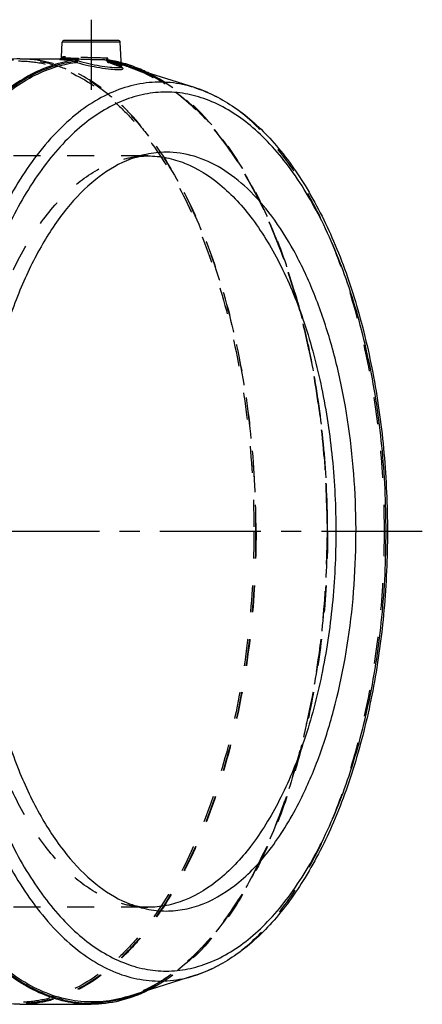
# Model space of a CAD drawing. Header units: millimetres. Extents: x 300 to 703, y 383 to 622.
# Tile 10 of 10: x 606 to 703, y 383 to 622. Entities that reach past the tile are written whole.
import ezdxf

# ---------------------------------------------------------------- set-up
doc = ezdxf.new("R2010")
doc.units = ezdxf.units.MM
doc.header["$LTSCALE"] = 65.185185
doc.linetypes.add('CENTER', pattern=[0.6, 0.375, -0.075, 0.075, -0.075])
doc.linetypes.add('HIDDEN', pattern=[0.2, 0.1, -0.1])
doc.layers.add('KOERPER', color=7, linetype='CONTINUOUS')
doc.layers.add('KONST.EL_MIT_GEO', color=7, linetype='CONTINUOUS')

msp = doc.modelspace()

# ---------------------------------------------------------------- linework, layer by layer
at = {"layer": 'KOERPER', "color": 2, "linetype": 'CENTER'}
for p, q in [((622.99, 621.75), (622.99, 604.78)), ((703.18, 497.75), (300.29, 497.75))]:
    msp.add_line(p, q, dxfattribs=at)
at = {"layer": 'KOERPER', "color": 7, "linetype": 'Continuous'}
for p, q in [((615.77, 612.66), (615.96, 616.28)), ((630.32, 610.36), (630.01, 616.28)), ((605.66, 612.25), (615.51, 612.25)), ((605.66, 383.25), (622.99, 383.25))]:
    msp.add_line(p, q, dxfattribs=at)
at = {"layer": 'KOERPER', "color": 8, "linetype": 'HIDDEN'}
msp.add_line((615.51, 612.25), (616.31, 612.25), dxfattribs=at)
at = {"layer": 'KOERPER', "color": 7, "linetype": 'Continuous'}
for points, knots in [([(605.66, 612.25), (603.79, 612.25), (599.96, 611.87), (592.26, 609.55), (584.99, 604.94), (578.45, 598.7), (571.81, 590.67), (564.46, 578.28), (557.49, 560.94), (552.31, 541.24), (549.13, 519.91), (548.41, 505.21), (548.41, 497.75)], [0, 0, 0, 0, 0.040705, 0.082554, 0.173238, 0.223708, 0.278017, 0.39839, 0.533785, 0.681707, 0.838541, 1, 1, 1, 1]), ([(605.66, 383.25), (603.79, 383.25), (599.96, 383.63), (592.26, 385.95), (584.99, 390.56), (578.45, 396.8), (571.81, 404.83), (564.46, 417.22), (557.49, 434.56), (552.31, 454.26), (549.13, 475.59), (548.41, 490.29), (548.41, 497.75)], [0, 0, 0, 0, 0.040705, 0.082554, 0.173238, 0.223708, 0.278017, 0.39839, 0.533785, 0.681707, 0.838541, 1, 1, 1, 1]), ([(622.99, 383.25), (621.11, 383.25), (617.28, 383.63), (609.58, 385.95), (602.31, 390.56), (595.77, 396.8), (589.13, 404.83), (581.78, 417.22), (574.81, 434.56), (569.63, 454.26), (566.45, 475.59), (565.74, 490.29), (565.74, 497.75)], [0, 0, 0, 0, 0.040705, 0.082554, 0.173238, 0.223708, 0.278017, 0.39839, 0.533785, 0.681707, 0.838541, 1, 1, 1, 1]), ([(636.95, 386.71), (636.56, 386.51), (634.99, 385.76), (633.36, 385.12), (632.13, 384.72)], [0, 0, 0, 0, 0.254475, 1, 1, 1, 1]), ([(632.13, 384.72), (631.38, 384.48), (628.4, 383.63), (625.29, 383.25), (622.99, 383.25)], [0, 0, 0, 0, 0.254464, 1, 1, 1, 1])]:
    msp.add_open_spline(points, degree=3, knots=knots, dxfattribs=at)
at = {"layer": 'KOERPER', "color": 8, "linetype": 'HIDDEN'}
for points, knots in [([(662.91, 497.75), (662.91, 505.21), (662.2, 519.91), (659.02, 541.24), (653.84, 560.94), (646.87, 578.28), (639.52, 590.67), (632.88, 598.7), (626.34, 604.94), (619.07, 609.55), (611.37, 611.87), (607.54, 612.25), (605.66, 612.25)], [0, 0, 0, 0, 0.161459, 0.318293, 0.466215, 0.60161, 0.721983, 0.776292, 0.826762, 0.917446, 0.959295, 1, 1, 1, 1]), ([(662.91, 497.75), (662.91, 490.29), (662.2, 475.59), (659.02, 454.26), (653.84, 434.56), (646.87, 417.22), (639.52, 404.83), (632.88, 396.8), (626.34, 390.56), (619.07, 385.95), (611.37, 383.63), (607.54, 383.25), (605.66, 383.25)], [0, 0, 0, 0, 0.161459, 0.318293, 0.466215, 0.60161, 0.721983, 0.776292, 0.826762, 0.917446, 0.959295, 1, 1, 1, 1]), ([(680.24, 497.75), (680.24, 491.46), (679.72, 478.99), (677.43, 460.73), (673.69, 443.47), (668.59, 427.67), (662.24, 413.71), (653, 399.04), (643.79, 390.15), (636.95, 386.71)], [0, 0, 0, 0, 0.152419, 0.301721, 0.444964, 0.579501, 0.7032, 0.814672, 1, 1, 1, 1])]:
    msp.add_open_spline(points, degree=3, knots=knots, dxfattribs=at)
at = {"layer": 'KONST.EL_MIT_GEO', "color": 7, "linetype": 'Continuous'}
for p, q in [((630.01, 616.28), (615.96, 616.28)), ((629.51, 616.75), (616.47, 616.75)), ((619.12, 611.99), (619.12, 611.87)), ((619.79, 612.47), (619.77, 611.85)), ((630.3, 610.8), (630.42, 610.77)), ((630.42, 610.77), (630.48, 610.75)), ((630.32, 610.35), (630.32, 610.36)), ((647.99, 605.31), (631.99, 610.32)), ((647.99, 390.19), (631.99, 385.18))]:
    msp.add_line(p, q, dxfattribs=at)
at = {"layer": 'KONST.EL_MIT_GEO', "color": 8, "linetype": 'HIDDEN'}
for p, q in [((615.73, 612.24), (615.81, 612.24)), ((615.81, 612.24), (615.9, 612.25)), ((615.9, 612.25), (615.99, 612.25)), ((615.99, 612.25), (616.1, 612.25)), ((616.1, 612.25), (616.22, 612.25)), ((616.22, 612.25), (616.31, 612.25)), ((626.78, 612.05), (626.79, 611.86)), ((626.83, 611.99), (626.79, 611.99)), ((626.8, 611.79), (626.79, 611.86)), ((626.8, 611.77), (626.8, 611.76)), ((626.88, 611.99), (626.85, 611.99)), ((626.86, 611.87), (626.85, 611.99)), ((626.98, 611.97), (626.88, 611.99)), ((627.01, 611.84), (626.99, 612.47)), ((627.13, 611.4), (627.16, 611.39)), ((627.16, 611.39), (627.14, 611.39)), ((627.14, 611.39), (627.57, 611.26)), ((627.25, 611.93), (627.21, 611.94)), ((647.99, 605.31), (647.99, 605.31)), ((636.74, 588.75), (547.77, 588.75)), ((636.74, 406.75), (547.77, 406.75)), ((647.99, 390.19), (647.99, 390.19))]:
    msp.add_line(p, q, dxfattribs=at)
at = {"layer": 'KONST.EL_MIT_GEO', "color": 7, "linetype": 'Continuous'}
for points in [[(615.77, 612.66), (615.76, 612.6), (615.74, 612.52), (615.72, 612.46), (615.68, 612.4), (615.63, 612.34), (615.59, 612.3), (615.55, 612.27), (615.51, 612.25), (615.48, 612.24), (615.46, 612.23), (615.44, 612.22), (615.43, 612.22), (615.43, 612.22), (615.43, 612.22)], [(630.33, 610.19), (630.37, 610.17), (630.39, 610.15), (630.4, 610.14), (630.4, 610.14), (630.39, 610.16), (630.37, 610.19), (630.34, 610.24), (630.32, 610.31), (630.32, 610.35)]]:
    msp.add_lwpolyline(points, dxfattribs=at)
at = {"layer": 'KONST.EL_MIT_GEO', "color": 8, "linetype": 'HIDDEN'}
for points in [[(615.43, 612.22), (615.43, 612.22), (615.43, 612.22), (615.44, 612.22), (615.46, 612.22), (615.47, 612.23), (615.48, 612.23), (615.5, 612.23), (615.52, 612.23), (615.55, 612.23), (615.57, 612.23), (615.6, 612.24), (615.63, 612.24), (615.66, 612.24), (615.69, 612.24), (615.73, 612.24)], [(626.8, 611.79), (626.8, 611.77), (626.81, 611.73), (626.82, 611.7), (626.83, 611.67), (626.84, 611.64), (626.85, 611.62), (626.87, 611.59), (626.88, 611.57), (626.9, 611.55), (626.92, 611.53), (626.93, 611.51), (626.95, 611.49), (626.97, 611.48), (626.99, 611.46), (627.01, 611.45), (627.02, 611.44), (627.04, 611.43), (627.05, 611.43), (627.07, 611.42), (627.09, 611.41), (627.1, 611.41), (627.12, 611.4), (627.13, 611.4)], [(627.57, 611.26), (627.98, 611.12), (628.18, 611.06), (628.37, 610.99), (628.55, 610.93), (628.73, 610.87), (628.89, 610.81), (629.05, 610.75), (629.2, 610.69), (629.35, 610.64), (629.48, 610.59), (629.61, 610.54), (629.73, 610.49), (629.84, 610.44), (629.94, 610.4), (630.03, 610.35), (630.11, 610.31), (630.18, 610.28), (630.24, 610.24), (630.29, 610.21), (630.33, 610.19)]]:
    msp.add_lwpolyline(points, dxfattribs=at)
at = {"layer": 'KONST.EL_MIT_GEO', "color": 7, "linetype": 'Continuous'}
for centre, radius, start, end in [((616.46, 616.25), 0.5, 89.9945, 176.9997), ((629.51, 616.25), 0.5, 3.0003, 90.0055), ((619.29, 610.69), 1.31, 96.6414, 97.6741), ((622.6, 581.43), 30.86, 75.0768, 75.6032), ((622.61, 581.24), 30.77, 75.1694, 75.5449), ((622.49, 580.82), 31.21, 72.909, 75.1648), ((622.69, 580.61), 31.13, 72.6256, 75.5061), ((622.49, 581.02), 31.28, 73.0537, 75.0732), ((622.33, 580.51), 31.82, 72.0413, 73.0563), ((622.34, 580.31), 31.74, 72.1606, 72.9129), ((621.97, 579.22), 32.9, 66.327, 72.1426), ((622.99, 412.38), 28.86, 258.0608, 269.9861), ((621.81, 416.72), 33.36, 287.8934, 293.678)]:
    msp.add_arc(centre, radius, start, end, dxfattribs=at)
at = {"layer": 'KONST.EL_MIT_GEO', "color": 8, "linetype": 'HIDDEN'}
for centre, radius, start, end in [((616.3, 589.16), 23.09, 89.9781, 90.6522), ((626.84, 703.7), 91.71, 269.6746, 269.97), ((626.97, 612.89), 0.909, 261.0501, 262.338), ((622.85, 582.3), 29.69, 75.4993, 82.1018), ((627.27, 611.7), 0.34, 178.2195, 191.339), ((622.93, 583.02), 29.23, 81.5891, 82.0419), ((623.05, 582.11), 29.59, 75.8138, 82.1002), ((622.78, 582.17), 30.1, 75.5905, 81.4601), ((626.31, 602.13), 9.03, 65.8178, 67.2222)]:
    msp.add_arc(centre, radius, start, end, dxfattribs=at)
for points, knots in [([(548.51, 497.75), (548.51, 505.19), (549.23, 519.87), (552.41, 541.16), (557.57, 560.83), (564.53, 578.14), (571.87, 590.51), (578.5, 598.52), (585.02, 604.75), (592.29, 609.36), (599.97, 611.67), (605.66, 612.24), (611.36, 611.67), (619.04, 609.36), (626.31, 604.75), (632.83, 598.52), (639.46, 590.51), (646.79, 578.14), (653.76, 560.83), (658.92, 541.16), (662.1, 519.87), (662.81, 505.19), (662.81, 497.75)], [0, 0, 0, 0, 0.08073, 0.159147, 0.233108, 0.300805, 0.360992, 0.388146, 0.413381, 0.458723, 0.479647, 0.5, 0.520353, 0.541277, 0.586619, 0.611854, 0.639008, 0.699195, 0.766892, 0.840853, 0.91927, 1, 1, 1, 1]), ([(605.4, 611.75), (607.28, 611.75), (611.08, 611.37), (618.75, 609.07), (625.99, 604.47), (632.5, 598.26), (639.11, 590.26), (646.43, 577.93), (653.37, 560.67), (658.52, 541.05), (661.69, 519.82), (662.4, 505.17), (662.4, 497.75)], [0, 0, 0, 0, 0.040705, 0.082554, 0.173238, 0.223708, 0.278016, 0.39839, 0.533784, 0.681706, 0.838541, 1, 1, 1, 1]), ([(616.04, 612.25), (615.97, 612.25), (615.77, 612.24), (615.58, 612.24), (615.44, 612.22)], [0, 0, 0, 0, 0.316752, 1, 1, 1, 1]), ([(616.74, 612.72), (616.6, 612.72), (616.36, 612.72), (616.06, 612.71), (615.87, 612.69), (615.8, 612.68), (615.77, 612.67), (615.77, 612.66)], [0, 0, 0, 0, 0.42675, 0.738014, 0.92839, 0.978065, 1, 1, 1, 1]), ([(618.65, 612.2), (618.42, 612.21), (617.64, 612.23), (616.86, 612.25), (616.31, 612.25)], [0, 0, 0, 0, 0.293987, 1, 1, 1, 1]), ([(626.99, 612.47), (625.11, 612.45), (622.34, 612.55), (618.93, 612.68), (617.39, 612.72), (616.74, 612.72)], [0, 0, 0, 0, 0.550693, 0.809901, 1, 1, 1, 1]), ([(626.32, 611.99), (625.73, 612), (623.33, 612.03), (620.93, 612.12), (619.12, 612.19)], [0, 0, 0, 0, 0.245928, 1, 1, 1, 1]), ([(626.78, 612.05), (626.78, 612.12), (626.86, 612.27), (626.94, 612.39), (626.99, 612.47)], [0, 0, 0, 0, 0.417692, 1, 1, 1, 1]), ([(626.86, 611.87), (626.84, 611.87), (626.82, 611.86), (626.79, 611.86), (626.79, 611.86)], [0, 0, 0, 0, 0.734993, 1, 1, 1, 1]), ([(626.79, 611.86), (626.79, 611.85), (626.82, 611.85), (626.85, 611.85), (626.93, 611.85), (626.98, 611.85), (627.01, 611.85)], [0, 0, 0, 0, 0.071304, 0.269516, 0.585876, 1, 1, 1, 1]), ([(626.86, 611.87), (626.84, 611.86), (626.8, 611.84), (626.8, 611.79), (626.8, 611.77)], [0, 0, 0, 0, 0.47779, 1, 1, 1, 1]), ([(626.8, 611.77), (626.82, 611.68), (626.91, 611.54), (627.04, 611.43), (627.12, 611.4)], [0, 0, 0, 0, 0.499515, 1, 1, 1, 1]), ([(626.86, 611.87), (626.86, 611.85), (626.86, 611.79), (626.89, 611.71), (626.93, 611.71)], [0, 0, 0, 0, 0.316868, 1, 1, 1, 1]), ([(627.14, 611.39), (627.11, 611.4), (627.03, 611.46), (626.99, 611.63), (626.99, 611.77), (627.01, 611.85)], [0, 0, 0, 0, 0.184739, 0.538841, 1, 1, 1, 1]), ([(630.32, 610.36), (630.32, 610.4), (630.24, 610.5), (629.94, 610.71), (629.3, 611.01), (628.27, 611.41), (627.47, 611.69), (627.01, 611.84)], [0, 0, 0, 0, 0.035652, 0.096408, 0.301048, 0.608447, 1, 1, 1, 1]), ([(627.16, 611.39), (627.15, 611.39), (627.13, 611.4), (627.1, 611.41), (627.09, 611.42), (627.11, 611.42), (627.11, 611.42)], [0, 0, 0, 0, 0.443821, 0.715005, 0.791943, 1, 1, 1, 1]), ([(629.81, 610.46), (629.64, 610.53), (628.76, 610.87), (627.87, 611.16), (627.16, 611.39)], [0, 0, 0, 0, 0.199319, 1, 1, 1, 1]), ([(630.36, 610.2), (630.34, 610.21), (630.22, 610.27), (630.1, 610.33), (630.01, 610.37)], [0, 0, 0, 0, 0.221792, 1, 1, 1, 1]), ([(631.99, 610.32), (635.46, 609.23), (642.47, 605.61), (651.67, 597.09), (659.92, 585.6), (667, 571.47), (672.74, 555.11), (676.97, 536.99), (679.57, 517.68), (680.15, 504.44), (680.15, 497.75)], [0, 0, 0, 0, 0.084659, 0.180331, 0.289382, 0.412047, 0.54706, 0.69213, 0.844251, 1, 1, 1, 1]), ([(631.99, 610.32), (635.44, 609.24), (642.42, 605.62), (651.6, 597.13), (659.83, 585.65), (666.91, 571.52), (672.65, 555.15), (676.89, 537.02), (679.48, 517.69), (680.35, 497.75), (679.48, 477.81), (676.89, 458.48), (672.65, 440.35), (666.91, 423.98), (659.83, 409.85), (651.6, 398.37), (642.42, 389.88), (635.44, 386.26), (631.99, 385.18)], [0, 0, 0, 0, 0.042133, 0.089856, 0.144351, 0.205711, 0.273279, 0.34589, 0.422036, 0.5, 0.577964, 0.65411, 0.726721, 0.794289, 0.855649, 0.910144, 0.957867, 1, 1, 1, 1]), ([(635.18, 609.35), (638.5, 607.9), (645.09, 603.68), (653.69, 594.72), (661.37, 583.07), (667.95, 569.07), (673.26, 553.07), (677.17, 535.53), (679.56, 516.92), (680.37, 497.77), (679.57, 478.63), (677.18, 460.02), (673.27, 442.47), (667.96, 426.47), (661.38, 412.46), (653.71, 400.81), (645.11, 391.84), (638.52, 387.62), (635.2, 386.16)], [0, 0, 0, 0, 0.043203, 0.09206, 0.147347, 0.208984, 0.276291, 0.34817, 0.423243, 0.499956, 0.576671, 0.65175, 0.723639, 0.790958, 0.85261, 0.907912, 0.956784, 1, 1, 1, 1]), ([(680.24, 497.75), (680.24, 504.04), (679.72, 516.51), (677.44, 534.76), (673.69, 552.02), (668.59, 567.82), (662.25, 581.77), (653.01, 596.45), (643.81, 605.34), (636.97, 608.78)], [0, 0, 0, 0, 0.152405, 0.301696, 0.44493, 0.579464, 0.703167, 0.814648, 1, 1, 1, 1]), ([(694, 497.75), (694, 504.14), (693.45, 516.78), (690.97, 535.23), (686.93, 552.54), (681.44, 568.18), (674.67, 581.69), (666.8, 592.67), (658, 600.81), (651.31, 604.27), (647.99, 605.31)], [0, 0, 0, 0, 0.155685, 0.307767, 0.452829, 0.587874, 0.710579, 0.819657, 0.915337, 1, 1, 1, 1]), ([(591.24, 497.75), (591.24, 503.68), (591.81, 515.36), (594.34, 532.31), (598.45, 547.97), (603.99, 561.76), (610.78, 573.19), (618.6, 581.86), (626.09, 586.61), (632.21, 588.45), (635.25, 588.75), (636.74, 588.75)], [0, 0, 0, 0, 0.161488, 0.318351, 0.4663, 0.60172, 0.722115, 0.82673, 0.91743, 0.959291, 1, 1, 1, 1]), ([(662.81, 497.75), (662.81, 490.31), (662.1, 475.63), (658.92, 454.34), (653.76, 434.67), (646.79, 417.36), (639.46, 404.99), (632.83, 396.98), (626.31, 390.75), (619.04, 386.14), (611.36, 383.83), (605.66, 383.26), (599.97, 383.83), (592.29, 386.14), (585.02, 390.75), (578.5, 396.98), (571.87, 404.99), (564.53, 417.36), (557.57, 434.67), (552.41, 454.34), (549.23, 475.63), (548.51, 490.31), (548.51, 497.75)], [0, 0, 0, 0, 0.08073, 0.159147, 0.233108, 0.300805, 0.360992, 0.388146, 0.413381, 0.458723, 0.479647, 0.5, 0.520353, 0.541277, 0.586619, 0.611854, 0.639008, 0.699195, 0.766892, 0.840853, 0.91927, 1, 1, 1, 1]), ([(636.74, 406.75), (635.25, 406.75), (632.21, 407.05), (626.09, 408.89), (618.6, 413.64), (610.78, 422.31), (603.99, 433.74), (598.45, 447.53), (594.34, 463.19), (591.81, 480.14), (591.24, 491.82), (591.24, 497.75)], [0, 0, 0, 0, 0.040709, 0.08257, 0.17327, 0.277885, 0.39828, 0.5337, 0.681649, 0.838512, 1, 1, 1, 1]), ([(662.4, 497.75), (662.4, 490.33), (661.69, 475.68), (658.52, 454.45), (653.37, 434.84), (646.43, 417.57), (639.11, 405.24), (632.5, 397.24), (625.99, 391.03), (618.75, 386.43), (611.08, 384.13), (607.28, 383.75), (605.4, 383.75)], [0, 0, 0, 0, 0.161459, 0.318293, 0.466216, 0.60161, 0.721984, 0.776292, 0.826762, 0.917446, 0.959295, 1, 1, 1, 1]), ([(680.15, 497.75), (680.15, 491.06), (679.57, 477.82), (676.97, 458.51), (672.74, 440.39), (667, 424.03), (659.92, 409.9), (651.67, 398.41), (642.47, 389.89), (635.46, 386.27), (631.99, 385.18)], [0, 0, 0, 0, 0.15575, 0.307871, 0.452942, 0.587956, 0.71062, 0.819672, 0.915344, 1, 1, 1, 1]), ([(647.99, 390.19), (651.31, 391.23), (658, 394.69), (666.8, 402.83), (674.67, 413.81), (681.44, 427.32), (686.93, 442.96), (690.97, 460.27), (693.45, 478.72), (694, 491.36), (694, 497.75)], [0, 0, 0, 0, 0.084663, 0.180344, 0.289422, 0.412126, 0.547171, 0.692234, 0.844315, 1, 1, 1, 1])]:
    msp.add_open_spline(points, degree=3, knots=knots, dxfattribs=at)
at = {"layer": 'KONST.EL_MIT_GEO', "color": 7, "linetype": 'Continuous'}
for points, knots in [([(619.12, 611.99), (617.31, 611.74), (613.65, 610.89), (606.36, 607.77), (597.58, 601.12), (588.44, 589.88), (580.52, 575.53), (574.08, 558.55), (569.32, 539.48), (566.39, 518.98), (565.74, 504.89), (565.74, 497.75)], [0, 0, 0, 0, 0.040703, 0.083128, 0.175873, 0.282484, 0.403992, 0.539352, 0.686129, 0.840976, 1, 1, 1, 1]), ([(617.02, 384.14), (615.24, 384.52), (611.64, 385.63), (604.53, 389.21), (596.02, 396.3), (587.2, 407.9), (579.61, 422.45), (573.48, 439.5), (569, 458.5), (566.33, 478.81), (565.56, 499.76), (566.7, 520.64), (569.72, 540.75), (574.53, 559.42), (580.95, 576.03), (588.8, 590.06), (597.83, 601.04), (606.48, 607.55), (613.66, 610.61), (617.26, 611.46), (619.04, 611.71)], [0, 0, 0, 0, 0.020536, 0.042075, 0.089365, 0.143644, 0.205221, 0.273465, 0.347123, 0.424529, 0.503769, 0.582813, 0.659646, 0.732388, 0.79944, 0.859647, 0.912533, 0.958625, 0.979736, 1, 1, 1, 1]), ([(566.21, 497.75), (566.21, 504.85), (566.86, 518.86), (569.77, 539.24), (574.5, 558.2), (580.89, 575.09), (588.75, 589.36), (597.84, 600.56), (606.56, 607.19), (613.81, 610.31), (617.44, 611.17), (619.24, 611.42)], [0, 0, 0, 0, 0.158973, 0.313783, 0.460531, 0.59587, 0.717386, 0.824042, 0.916845, 0.959289, 1, 1, 1, 1]), ([(615.44, 612.22), (615.41, 612.22), (615.36, 612.22), (615.31, 612.2), (615.29, 612.2), (615.28, 612.19), (615.29, 612.17), (615.31, 612.16), (615.36, 612.15), (615.46, 612.13), (615.61, 612.11), (615.81, 612.09), (615.97, 612.08), (616.05, 612.07)], [0, 0, 0, 0, 0.108612, 0.143249, 0.1652, 0.176631, 0.188723, 0.211668, 0.247296, 0.357869, 0.52084, 0.735284, 1, 1, 1, 1]), ([(615.77, 612.66), (615.77, 612.65), (615.8, 612.63), (615.86, 612.62), (615.96, 612.6), (616.04, 612.59), (616.08, 612.59)], [0, 0, 0, 0, 0.079129, 0.268254, 0.575268, 1, 1, 1, 1]), ([(616.05, 612.07), (616.24, 612.06), (617.27, 612), (618.3, 611.99), (619.14, 611.99)], [0, 0, 0, 0, 0.186845, 1, 1, 1, 1]), ([(616.08, 612.59), (616.55, 612.53), (617.78, 612.48), (619.02, 612.46), (619.79, 612.47)], [0, 0, 0, 0, 0.378141, 1, 1, 1, 1]), ([(619.12, 611.87), (619.11, 611.85), (619.11, 611.79), (619.08, 611.71), (619.04, 611.71)], [0, 0, 0, 0, 0.318701, 1, 1, 1, 1]), ([(619.24, 611.42), (619.16, 611.44), (619.06, 611.55), (619.04, 611.67), (619.04, 611.71)], [0, 0, 0, 0, 0.732012, 1, 1, 1, 1]), ([(619.77, 611.85), (619.71, 611.84), (619.56, 611.85), (619.34, 611.85), (619.18, 611.87), (619.12, 611.87)], [0, 0, 0, 0, 0.27532, 0.692369, 1, 1, 1, 1]), ([(619.45, 611.39), (619.46, 611.4), (619.48, 611.42), (619.49, 611.65), (619.26, 611.77), (619.12, 611.87)], [0, 0, 0, 0, 0.057542, 0.143022, 1, 1, 1, 1]), ([(619.79, 612.47), (619.69, 612.36), (619.53, 612.21), (619.31, 612.05), (619.2, 612), (619.14, 611.99)], [0, 0, 0, 0, 0.539225, 0.797077, 1, 1, 1, 1]), ([(619.45, 611.39), (619.44, 611.4), (619.37, 611.41), (619.29, 611.42), (619.24, 611.42)], [0, 0, 0, 0, 0.279234, 1, 1, 1, 1]), ([(619.45, 611.39), (619.53, 611.4), (619.67, 611.56), (619.74, 611.74), (619.77, 611.85)], [0, 0, 0, 0, 0.403224, 1, 1, 1, 1]), ([(619.45, 611.39), (621.3, 610.84), (624.06, 610.25), (627.49, 609.8), (629.02, 609.68), (629.67, 609.68)], [0, 0, 0, 0, 0.557849, 0.812497, 1, 1, 1, 1]), ([(619.77, 611.85), (621.5, 611.3), (624.09, 610.71), (627.3, 610.26), (628.74, 610.14), (629.35, 610.14)], [0, 0, 0, 0, 0.55809, 0.81261, 1, 1, 1, 1]), ([(636.97, 608.78), (636.58, 608.98), (635.01, 609.74), (633.38, 610.37), (632.14, 610.77)], [0, 0, 0, 0, 0.254459, 1, 1, 1, 1]), ([(629.35, 610.14), (629.49, 610.14), (629.75, 610.15), (630.05, 610.17), (630.32, 610.26), (630.32, 610.35)], [0, 0, 0, 0, 0.414017, 0.716067, 1, 1, 1, 1]), ([(629.67, 609.68), (629.79, 609.68), (630, 609.69), (630.29, 609.71), (630.5, 609.75), (630.64, 609.79), (630.72, 609.89), (630.66, 610), (630.54, 610.09), (630.43, 610.16), (630.36, 610.2)], [0, 0, 0, 0, 0.231081, 0.41529, 0.551405, 0.641606, 0.697557, 0.758077, 0.856222, 1, 1, 1, 1]), ([(647.99, 605.31), (646.09, 605.9), (642.2, 606.71), (636.21, 606.63), (630.28, 605.24), (624.49, 602.58), (618.91, 598.71), (611.53, 591.71), (603.28, 580.01), (595.44, 562.89), (589.57, 542.87), (585.95, 520.83), (585.13, 505.53), (585.13, 497.75)], [0, 0, 0, 0, 0.042495, 0.084354, 0.127021, 0.171825, 0.219831, 0.271771, 0.388689, 0.523239, 0.672958, 0.833626, 1, 1, 1, 1]), ([(694.4, 497.75), (694.4, 504.68), (693.74, 518.35), (690.78, 538.17), (685.96, 556.49), (679.48, 572.62), (672.65, 584.14), (666.47, 591.6), (660.4, 597.41), (653.63, 601.7), (646.47, 603.85), (641.17, 604.38), (635.87, 603.85), (628.71, 601.7), (621.94, 597.41), (615.87, 591.6), (609.69, 584.14), (602.86, 572.62), (596.38, 556.49), (591.57, 538.17), (588.61, 518.35), (587.94, 504.68), (587.94, 497.75)], [0, 0, 0, 0, 0.080699, 0.159102, 0.233064, 0.300771, 0.36097, 0.388129, 0.413368, 0.458718, 0.479645, 0.5, 0.520355, 0.541283, 0.586632, 0.611871, 0.639031, 0.699229, 0.766937, 0.840898, 0.919301, 1, 1, 1, 1]), ([(647.99, 605.31), (651.45, 604.23), (658.36, 600.67), (667.39, 592.38), (675.37, 581.31), (682.18, 567.8), (687.67, 552.21), (691.71, 534.99), (694.18, 516.66), (694.73, 504.1), (694.73, 497.75)], [0, 0, 0, 0, 0.087936, 0.185443, 0.295081, 0.417438, 0.551539, 0.695301, 0.845885, 1, 1, 1, 1]), ([(641.17, 589.65), (639.55, 589.65), (636.24, 589.29), (633.07, 588.27), (631.53, 587.6)], [0, 0, 0, 0, 0.491995, 1, 1, 1, 1]), ([(641.17, 405.85), (642.68, 405.85), (645.75, 406.16), (651.93, 408.01), (659.49, 412.81), (665.84, 419.85), (670.48, 426.78), (674.42, 433.97), (678.36, 443.2), (683.24, 458.78), (686.92, 480.15), (687.55, 506.59), (684.91, 528.45), (680.83, 544.81), (676.98, 555.85), (672.37, 565.66), (667.09, 574.04), (661.23, 580.8), (654.88, 585.82), (648.15, 588.93), (643.44, 589.65), (641.17, 589.65)], [0, 0, 0, 0, 0.020354, 0.041284, 0.086632, 0.138938, 0.168081, 0.199193, 0.249345, 0.303241, 0.419268, 0.540463, 0.659052, 0.715069, 0.767785, 0.816568, 0.861005, 0.900988, 0.936821, 0.969345, 1, 1, 1, 1]), ([(631.53, 587.6), (628.85, 586.46), (623.53, 583.09), (616.58, 575.9), (610.37, 566.53), (605.05, 555.25), (600.75, 542.36), (597.59, 528.21), (595.65, 513.2), (595, 497.75), (595.65, 482.3), (597.59, 467.29), (600.75, 453.14), (605.05, 440.25), (610.37, 428.97), (616.58, 419.6), (623.53, 412.41), (628.85, 409.04), (631.53, 407.9)], [0, 0, 0, 0, 0.043144, 0.091939, 0.147184, 0.20881, 0.276138, 0.348066, 0.423208, 0.5, 0.576792, 0.651934, 0.723862, 0.791189, 0.852816, 0.908061, 0.956856, 1, 1, 1, 1]), ([(636.74, 588.75), (635.91, 588.75), (634.12, 588.55), (632.41, 587.98), (631.53, 587.61)], [0, 0, 0, 0, 0.462777, 1, 1, 1, 1]), ([(636.74, 588.75), (638.23, 588.75), (641.27, 588.45), (647.39, 586.61), (654.88, 581.86), (662.7, 573.19), (669.49, 561.76), (675.03, 547.97), (679.14, 532.31), (681.67, 515.36), (682.24, 503.68), (682.24, 497.75)], [0, 0, 0, 0, 0.040709, 0.08257, 0.17327, 0.277885, 0.39828, 0.5337, 0.681649, 0.838512, 1, 1, 1, 1]), ([(631.98, 385.18), (630, 384.56), (625.92, 383.72), (619.66, 383.8), (613.46, 385.25), (607.4, 388.04), (601.56, 392.09), (593.83, 399.42), (585.2, 411.66), (577, 429.57), (570.86, 450.52), (567.06, 473.59), (566.21, 489.61), (566.21, 497.75)], [0, 0, 0, 0, 0.042489, 0.084344, 0.127008, 0.171812, 0.219816, 0.271753, 0.388647, 0.523156, 0.67286, 0.833561, 1, 1, 1, 1]), ([(585.13, 497.75), (585.13, 489.97), (585.95, 474.67), (589.57, 452.63), (595.44, 432.61), (603.28, 415.49), (611.53, 403.79), (618.91, 396.79), (624.49, 392.92), (630.28, 390.26), (636.21, 388.87), (642.2, 388.79), (646.09, 389.6), (647.99, 390.19)], [0, 0, 0, 0, 0.166374, 0.327043, 0.476762, 0.611311, 0.728229, 0.78017, 0.828175, 0.872979, 0.915646, 0.957505, 1, 1, 1, 1]), ([(587.94, 497.75), (587.94, 490.82), (588.61, 477.15), (591.57, 457.33), (596.38, 439.01), (602.86, 422.88), (609.69, 411.36), (615.87, 403.9), (621.94, 398.09), (628.71, 393.8), (635.87, 391.65), (641.17, 391.12), (646.47, 391.65), (653.63, 393.8), (660.4, 398.09), (666.47, 403.9), (672.65, 411.36), (679.48, 422.88), (685.96, 439.01), (690.78, 457.33), (693.74, 477.15), (694.4, 490.82), (694.4, 497.75)], [0, 0, 0, 0, 0.080699, 0.159102, 0.233064, 0.300771, 0.36097, 0.388129, 0.413368, 0.458718, 0.479645, 0.5, 0.520355, 0.541283, 0.586632, 0.611871, 0.639031, 0.699229, 0.766937, 0.840898, 0.919301, 1, 1, 1, 1]), ([(682.24, 497.75), (682.24, 491.82), (681.67, 480.14), (679.14, 463.19), (675.03, 447.53), (669.49, 433.74), (662.7, 422.31), (654.88, 413.64), (647.39, 408.89), (641.27, 407.05), (638.23, 406.75), (636.74, 406.75)], [0, 0, 0, 0, 0.161488, 0.318351, 0.4663, 0.60172, 0.722115, 0.82673, 0.91743, 0.959291, 1, 1, 1, 1]), ([(694.73, 497.75), (694.73, 491.4), (694.18, 478.84), (691.71, 460.51), (687.67, 443.29), (682.18, 427.7), (675.37, 414.19), (667.39, 403.12), (658.36, 394.83), (651.45, 391.27), (647.99, 390.19)], [0, 0, 0, 0, 0.154115, 0.304699, 0.448461, 0.582562, 0.704919, 0.814558, 0.912064, 1, 1, 1, 1]), ([(631.53, 407.9), (633.07, 407.23), (636.24, 406.21), (639.55, 405.85), (641.17, 405.85)], [0, 0, 0, 0, 0.508005, 1, 1, 1, 1]), ([(631.53, 407.89), (632.41, 407.52), (634.12, 406.95), (635.91, 406.75), (636.74, 406.75)], [0, 0, 0, 0, 0.537252, 1, 1, 1, 1]), ([(632.06, 384.97), (631.31, 384.73), (628.36, 383.9), (625.27, 383.52), (622.99, 383.52)], [0, 0, 0, 0, 0.254416, 1, 1, 1, 1])]:
    msp.add_open_spline(points, degree=3, knots=knots, dxfattribs=at)
at = {"layer": 'KONST.EL_MIT_GEO', "color": 8, "linetype": 'HIDDEN'}
for points in [[(619.12, 612.19), (618.96, 612.19), (618.81, 612.2), (618.65, 612.2)], [(626.83, 611.99), (626.81, 612), (626.78, 612.03), (626.78, 612.05)], [(626.94, 611.63), (626.95, 611.59), (626.96, 611.55), (626.99, 611.51)], [(626.99, 611.51), (627.02, 611.47), (627.06, 611.43), (627.11, 611.42)]]:
    msp.add_open_spline(points, degree=3, dxfattribs=at)

doc.saveas('drawing.dxf')
